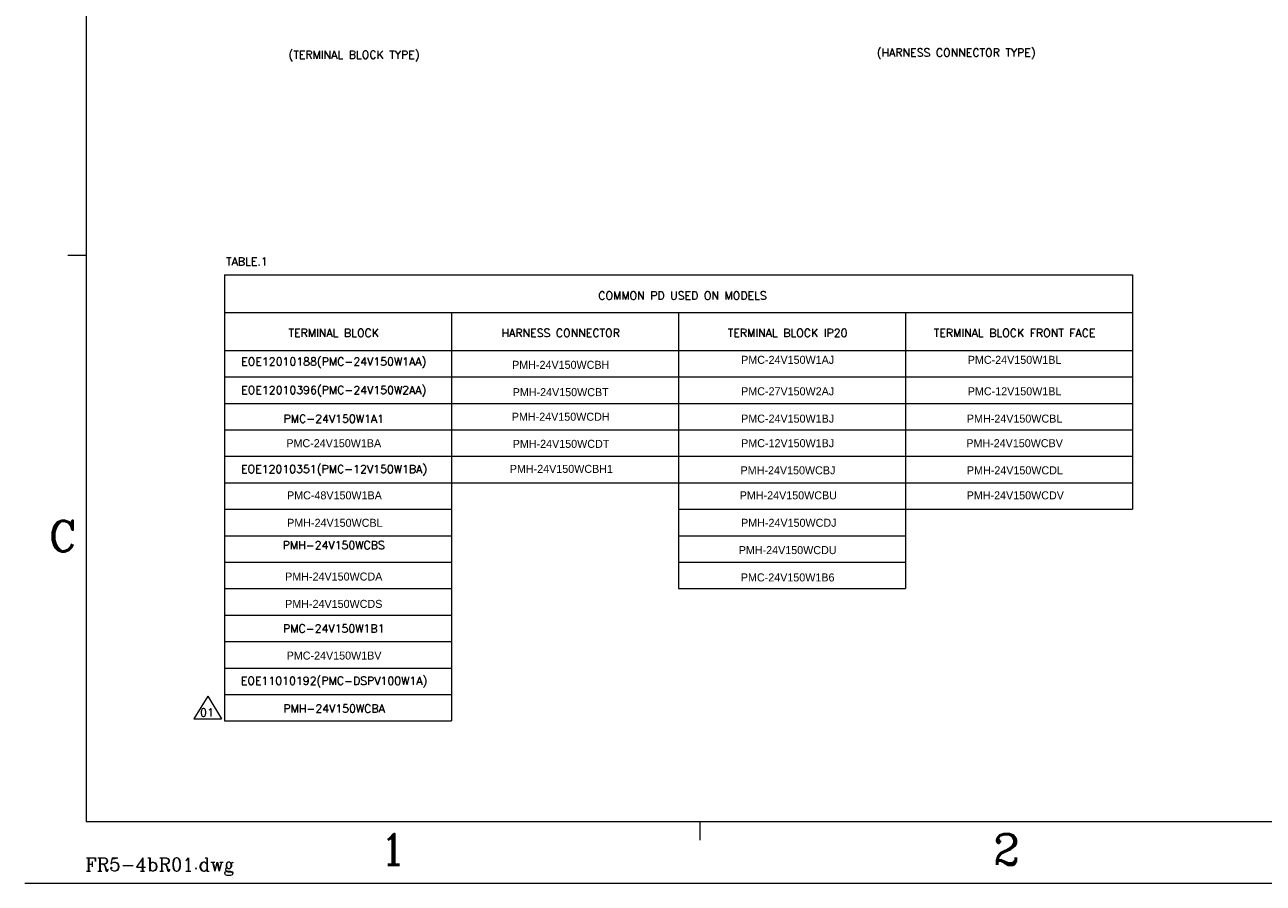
# Model space of a CAD drawing. Header units: inches. Extents: x -123 to 4816, y -2998 to 548.
# Tile 1 of 148: x 656 to 1196, y -2998 to -2623. Entities that reach past the tile are written whole.
import ezdxf
from ezdxf.enums import TextEntityAlignment as Align

# ---------------------------------------------------------------- set-up
doc = ezdxf.new("R2010")
doc.units = ezdxf.units.IN
doc.header["$MEASUREMENT"] = 0
doc.layers.get('0').update_dxf_attribs({"lineweight": 0})
doc.layers.add('Dimension', color=2, linetype='Continuous', lineweight=9)
doc.styles.add('ROMANC', font='romanc')
doc.styles.add('ROMANS', font='romans')

msp = doc.modelspace()

# ---------------------------------------------------------------- linework, layer by layer
at = {"color": 3}
for p in [(682.515, -2229.943), (1753.126, -2971.341)]:
    msp.add_line(p, (682.515, -2971.341), dxfattribs=at)
at = {"color": 2}
for p, q in [((682.515, -2724.208), (674.485, -2724.208)), ((950.167, -2971.341), (950.167, -2979.371))]:
    msp.add_line(p, q, dxfattribs=at)
at = {"color": 4}
msp.add_line((655.749, -2998.106), (1779.891, -2998.106), dxfattribs=at)
at = {"layer": 'Dimension', "color": 2, "linetype": 'Continuous'}
for p, q in [((742.929, -2732.592), (742.929, -2927.292)), ((742.929, -2732.592), (1138.929, -2732.592)), ((1138.929, -2732.592), (1138.929, -2834.892)), ((841.929, -2749.092), (841.929, -2846.442)), ((841.929, -2749.092), (841.929, -2823.342)), ((841.929, -2749.092), (841.929, -2823.342)), ((841.929, -2749.092), (841.929, -2869.542)), ((940.929, -2749.092), (940.929, -2869.542)), ((1039.929, -2749.092), (1138.929, -2749.092)), ((1039.929, -2749.092), (1039.929, -2823.342)), ((1039.929, -2749.092), (1039.929, -2869.542)), ((841.929, -2760.642), (841.929, -2927.292)), ((742.929, -2765.592), (841.929, -2765.592)), ((841.929, -2765.592), (940.929, -2765.592)), ((841.929, -2765.592), (940.929, -2765.592)), ((841.929, -2765.592), (940.929, -2765.592)), ((940.929, -2765.592), (1039.929, -2765.592)), ((1039.929, -2765.592), (1138.929, -2765.592)), ((742.929, -2811.792), (841.929, -2811.792)), ((841.929, -2811.792), (940.929, -2811.792)), ((940.929, -2811.792), (1039.929, -2811.792)), ((1039.929, -2811.792), (1138.929, -2811.792)), ((742.929, -2823.342), (841.929, -2823.342)), ((841.929, -2823.342), (940.929, -2823.342)), ((940.929, -2823.342), (1039.929, -2823.342)), ((1039.929, -2823.342), (1138.929, -2823.342)), ((742.929, -2834.892), (841.929, -2834.892)), ((940.929, -2834.892), (1039.929, -2834.892)), ((1039.929, -2834.892), (1138.929, -2834.892)), ((841.929, -2841.492), (841.929, -2927.292)), ((742.929, -2846.442), (841.929, -2846.442)), ((940.929, -2846.442), (1039.929, -2846.442)), ((940.929, -2857.992), (1039.929, -2857.992)), ((940.929, -2869.542), (1039.929, -2869.542)), ((940.929, -2869.542), (1039.929, -2869.542)), ((742.929, -2892.642), (841.929, -2892.642)), ((742.929, -2899.242), (742.929, -2927.292)), ((841.929, -2899.242), (841.929, -2927.292)), ((742.929, -2904.192), (841.929, -2904.192)), ((742.929, -2915.742), (841.929, -2915.742)), ((742.929, -2927.292), (841.929, -2927.292))]:
    msp.add_line(p, q, dxfattribs=at)
at = {"layer": 'Dimension'}
for p, q in [((1138.929, -2732.592), (1138.929, -2749.092)), ((742.929, -2749.092), (1135.15, -2749.092)), ((841.929, -2749.092), (841.929, -2834.892)), ((841.929, -2749.092), (841.929, -2823.342)), ((940.929, -2749.092), (1138.929, -2749.092)), ((1039.929, -2749.092), (1039.929, -2823.342)), ((742.929, -2777.142), (841.929, -2777.142)), ((841.929, -2777.142), (940.929, -2777.142)), ((940.929, -2777.142), (1039.929, -2777.142)), ((1039.929, -2777.142), (1138.929, -2777.142)), ((742.929, -2788.692), (841.929, -2788.692)), ((841.929, -2788.692), (940.929, -2788.692)), ((940.929, -2788.692), (1039.929, -2788.692)), ((1039.929, -2788.692), (1138.929, -2788.692)), ((742.929, -2800.242), (841.929, -2800.242)), ((841.929, -2800.242), (940.929, -2800.242)), ((940.929, -2800.242), (1039.929, -2800.242)), ((1039.929, -2800.242), (1138.929, -2800.242)), ((841.929, -2841.492), (841.929, -2927.292)), ((742.929, -2857.992), (841.929, -2857.992)), ((742.929, -2869.542), (841.929, -2869.542)), ((742.929, -2881.092), (841.929, -2881.092))]:
    msp.add_line(p, q, dxfattribs=at)
at = {"layer": 'Dimension', "color": 1}
for p, q in [((735.538, -2916.411), (729.538, -2926.411)), ((735.538, -2916.411), (741.538, -2926.411)), ((729.538, -2926.411), (741.538, -2926.411))]:
    msp.add_line(p, q, dxfattribs=at)

# ---------------------------------------------------------------- texts
at = {"color": 1, "style": 'ROMANC'}
for s, p in [('C', (672.277, -2846.627)), ('1', (816.357, -2983.373)), ('2', (1084.01, -2983.373))]:
    msp.add_text(s, height=13.383, dxfattribs=at).set_placement(p, align=Align.MIDDLE)
at = {"color": 2, "style": 'ROMANC'}
msp.add_text('FR5-4bR01.dwg', height=5.77059, dxfattribs=at).set_placement((682.206, -2992.812))
at = {"layer": 'Dimension', "char_height": 3.5, "attachment_point": 1, "style": 'ROMANS'}
for s, width, insert in [('(TERMINAL BLOCK TYPE)', 106.62122, (770.803, -2634.796)), ('(HARNESS CONNECTOR TYPE)', 107.07344, (1027.407, -2633.849))]:
    msp.add_mtext_dynamic_manual_height_columns(s, width=width, gutter_width=19.113, heights=[0], dxfattribs=dict(at, insert=insert))
at = {"layer": 'Dimension', "char_height": 3.5, "attachment_point": 5, "style": 'ROMANS'}
for s, insert in [('\\A1;TABLE.{\\fRomanS|b0|i0|c0|p2;1\\P}', (752.66, -2726.779)), ('\\A1;COMMON PD USED ON MODELS', (942.68, -2741.661)), ('\\A1;TERMINAL BLOCK', (790.54, -2757.958)), ('\\A1;HARNESS CONNECTOR', (889.54, -2757.958)), ('\\A1;TERMINAL BLOCK IP20', (988.54, -2757.958)), ('\\A1;TERMINAL BLOCK FRONT FACE', (1087.54, -2757.958)), ('\\A1;EOE12010188(PMC-24V150W1AA)', (790.54, -2771.051)), ('\\A1;{\\fSystem|b0|i0|c222|p34;PMH-24V150WCBH\\P}', (889.54, -2771.898)), ('\\A1;{\\fSystem|b0|i0|c222|p34;PMC-24V150W1AJ\\P}', (988.54, -2769.72)), ('\\A1;{\\fSystem|b0|i0|c222|p34;PMC-24V150W1BL\\P}', (1087.54, -2769.72)), ('\\A1;EOE12010396(PMC-24V150W2AA)', (790.54, -2783.448)), ('\\A1;{\\fSystem|b0|i0|c222|p34;PMH-24V150WCBT\\P}', (889.54, -2783.823)), ('\\A1;{\\fSystem|b0|i0|c222|p34;PMC-27V150W2AJ\\P}', (988.54, -2783.448)), ('\\A1;{\\fSystem|b0|i0|c222|p34;PMC-12V150W1BL\\P}', (1087.54, -2783.448)), ('\\A1;{\\fSystem|b0|i0|c222|p34;PMH-24V150WCDH\\P}', (889.54, -2794.55)), ('\\A1;{\\f|b0|i0|c222|p0;PMC-24V150W1A1\\P}', (790.54, -2795.373)), ('\\A1;{\\fSystem|b0|i0|c222|p34;PMC-24V150W1BJ\\P}', (988.54, -2795.373)), ('\\A1;{\\fSystem|b0|i0|c222|p34;PMH-24V150WCBL\\P}', (1087.54, -2795.373)), ('\\A1;{\\fSystem|b0|i0|c222|p34;PMC-24V150W1BA\\P}', (790.54, -2806.1)), ('\\A1;{\\fSystem|b0|i0|c222|p34;PMH-24V150WCDT\\P}', (889.676, -2806.381)), ('\\A1;{\\fSystem|b0|i0|c222|p34;PMC-12V150W1BJ\\P}', (988.54, -2806.1)), ('\\A1;{\\fSystem|b0|i0|c222|p34;PMH-24V150WCBV\\P}', (1087.54, -2806.1)), ('\\A1;EOE12010351(PMC-12V150W1BA)', (790.676, -2817.931)), ('\\A1;{\\fSystem|b0|i0|c222|p34;PMH-24V150WCBH1\\P}', (889.837, -2817.304)), ('\\A1;{\\fSystem|b0|i0|c222|p34;PMH-24V150WCBJ\\P}', (988.676, -2817.931)), ('\\A1;{\\fSystem|b0|i0|c222|p34;PMH-24V150WCDL\\P}', (1087.676, -2817.931)), ('\\A1;{\\fSystem|b0|i0|c222|p34;PMC-48V150W1BA\\P}', (790.837, -2828.854)), ('\\A1;{\\fSystem|b0|i0|c222|p34;PMH-24V150WCBU\\P}', (988.837, -2828.854)), ('\\A1;{\\fSystem|b0|i0|c222|p34;PMH-24V150WCDV\\P}', (1087.837, -2828.854)), ('\\A1;{\\fSystem|b0|i0|c222|p34;PMH-24V150WCBL\\P}', (791.024, -2840.836)), ('\\A1;{\\fSystem|b0|i0|c222|p34;PMH-24V150WCDJ\\P}', (989.024, -2840.836)), ('\\A1;{\\f|b0|i0|c222|p0;PMH-24V150WCBS\\P}', (790.54, -2850.57)), ('\\A1;{\\fSystem|b0|i0|c222|p34;PMH-24V150WCDU\\P}', (988.54, -2852.748)), ('\\A1;{\\fSystem|b0|i0|c222|p34;PMH-24V150WCDA\\P}', (790.54, -2864.298)), ('\\A1;{\\fSystem|b0|i0|c222|p34;PMC-24V150W1B6\\P}', (988.54, -2864.673)), ('\\A1;{\\fSystem|b0|i0|c222|p34;PMH-24V150WCDS\\P}', (790.54, -2876.223)), ('\\A1;{\\f|b0|i0|c222|p0;PMC-24V150W1B1\\P}', (790.54, -2886.95)), ('\\A1;{\\fSystem|b0|i0|c222|p34;PMC-24V150W1BV\\P}', (790.676, -2898.781)), ('\\A1;EOE11010192(PMC-DSPV100W1A)', (790.676, -2910.331)), ('\\A1;PMH-24V150WCBA', (790.676, -2921.881))]:
    msp.add_mtext(s, dxfattribs=dict(at, insert=insert))
at = {"layer": 'Dimension', "color": 1, "insert": (735.239, -2923.589), "char_height": 3.5, "attachment_point": 5, "style": 'ROMANS'}
msp.add_mtext('\\A1;01', dxfattribs=at)

doc.saveas('drawing.dxf')
